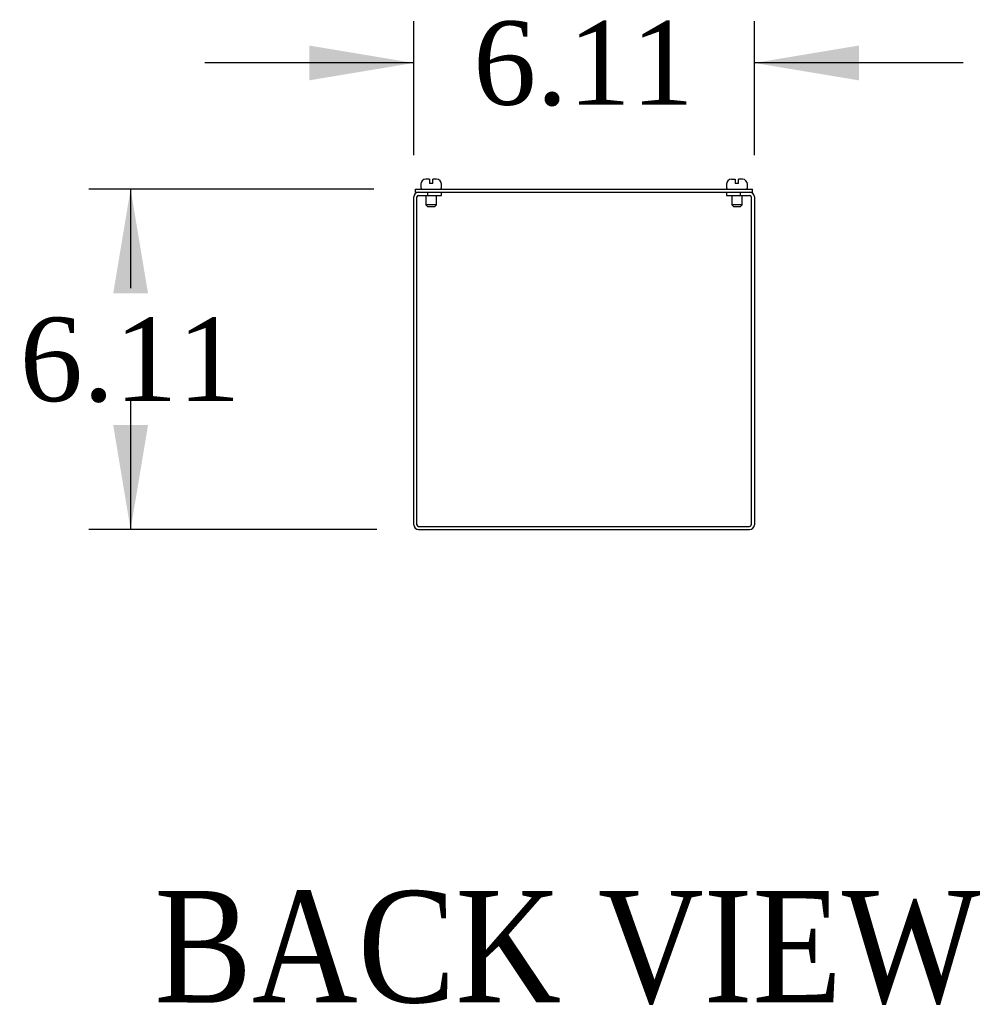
# Model space of a CAD drawing. Header units: inches. Extents: x 1 to 299, y -2 to 199.
# Tile 3 of 5: x 247 to 264, y 85 to 102. Entities that reach past the tile are written whole.
import ezdxf
from ezdxf.enums import TextEntityAlignment as Align

# ---------------------------------------------------------------- set-up
doc = ezdxf.new("R2010")
doc.units = ezdxf.units.IN
doc.header["$MEASUREMENT"] = 0
for name, color, linetype in [('COM56308-3', 7, 'Continuous'), ('COM56346-2', 7, 'Continuous'), ('Default', 7, 'Continuous'), ('SCS19515', 7, 'Continuous')]:
    doc.layers.add(name, color=color, linetype=linetype)
doc.styles.add('SEACAD_Times_New_Roman', font='times.ttf')
doc.dimstyles.new('HAMMOND_(STH_-_300x200)', dxfattribs={"dimtxt": 1.5, "dimasz": 1.875, "dimexe": 0.75, "dimexo": 0.75, "dimgap": 0.375, "dimtad": 0, "dimtih": 1, "dimtoh": 1, "dimzin": 0, "dimdsep": 46, "dimtxsty": 'SEACAD_Times_New_Roman', "dimblk1": '_SE_FILLED', "dimblk2": '_SE_FILLED', "dimsah": 1, "dimcen": 0.75, "dimadec": 0, "dimazin": 0, "dimtfac": 0.8, "dimtofl": 0, "dimtmove": 1, "dimatfit": 3, "dimfxl": 1, "dimtolj": 1, "dimtzin": 0, "dimarcsym": 0})

# ---------------------------------------------------------------- blocks, each defined once
blk = doc.blocks.new('SE6')
at = {"layer": 'COM56308-3', "color": 7, "linetype": 'Continuous'}
for p, q in [((254.1350406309, 99.2627037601), (260.1865406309, 99.2627037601)), ((254.1350406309, 99.20570376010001), (254.1350406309, 99.2627037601)), ((254.1350406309, 99.20570376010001), (254.1897906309, 99.20570376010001)), ((254.3537906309, 99.20570376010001), (259.9677906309, 99.20570376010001)), ((260.1317906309, 99.20570376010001), (260.1865406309, 99.20570376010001)), ((260.1865406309, 99.20570376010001), (260.1865406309, 99.2627037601))]:
    blk.add_line(p, q, dxfattribs=at)
at = {"layer": 'COM56346-2', "color": 7, "linetype": 'Continuous'}
for p, q in [((254.1897906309, 99.20570376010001), (254.3537906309, 99.20570376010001)), ((254.3537906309, 99.1487037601), (254.3537906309, 99.20570376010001)), ((254.6037906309, 99.1487037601), (254.6037906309, 99.20570376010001)), ((259.7177906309, 99.20570376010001), (259.7177906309, 99.1487037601)), ((259.9677906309, 99.20570376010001), (260.1317906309, 99.20570376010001)), ((259.9677906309, 99.1487037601), (259.9677906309, 99.20570376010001)), ((254.1037906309, 93.2347037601), (254.1037906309, 99.11970376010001)), ((254.1607906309, 93.2347037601), (254.1607906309, 99.11970376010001)), ((254.1897906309, 99.1487037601), (254.3537906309, 99.1487037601)), ((254.3537906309, 99.1487037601), (254.6037906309, 99.1487037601)), ((259.7177906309, 99.1487037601), (259.9677906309, 99.1487037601)), ((259.9677906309, 99.1487037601), (260.1317906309, 99.1487037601)), ((260.1607906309, 99.11970376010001), (260.1607906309, 93.2347037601)), ((260.2177906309, 99.11970376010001), (260.2177906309, 93.2347037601)), ((254.1897906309, 93.20570376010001), (260.1317906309, 93.20570376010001)), ((254.1897906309, 93.1487037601), (260.1317906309, 93.1487037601))]:
    blk.add_line(p, q, dxfattribs=at)
for centre, radius, start, end in [((254.1897906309, 99.11970376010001), 0.0860000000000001, 90, 180), ((260.1317906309, 99.11970376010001), 0.0860000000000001, 0, 90), ((254.1897906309, 99.11970376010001), 0.0290000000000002, 90, 180), ((260.1317906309, 99.11970376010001), 0.0290000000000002, 0, 90), ((254.1897906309, 93.2347037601), 0.0860000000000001, 180, 270), ((254.1897906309, 93.2347037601), 0.0290000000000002, 180, 270), ((260.1317906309, 93.2347037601), 0.086, 270, 0), ((260.1317906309, 93.2347037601), 0.029, 270, 0)]:
    blk.add_arc(centre, radius, start, end, dxfattribs=at)
at = {"layer": 'SCS19515', "color": 7, "linetype": 'Continuous'}
for p, q in [((254.2287906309, 99.3477037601), (254.2287906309, 99.2877037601)), ((254.3862906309, 99.4377037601), (254.3187906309, 99.4377037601)), ((254.3862906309, 99.4377037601), (254.3862906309, 99.3627037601)), ((254.4462906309, 99.3627037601), (254.3862906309, 99.3627037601)), ((254.5137906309, 99.4377037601), (254.4462906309, 99.4377037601)), ((254.4462906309, 99.3627037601), (254.4462906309, 99.4377037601)), ((254.6037906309, 99.2877037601), (254.6037906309, 99.3477037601)), ((259.7177906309, 99.3477037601), (259.7177906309, 99.2877037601)), ((259.8077906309, 99.4377037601), (259.8752906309, 99.4377037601)), ((259.8752906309, 99.4377037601), (259.8752906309, 99.3627037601)), ((259.9352906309, 99.3627037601), (259.8752906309, 99.3627037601)), ((260.0027906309, 99.4377037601), (259.9352906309, 99.4377037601)), ((259.9352906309, 99.3627037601), (259.9352906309, 99.4377037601)), ((260.0927906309, 99.2877037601), (260.0927906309, 99.3477037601)), ((254.3212906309, 99.1487037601), (254.3212906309, 98.9802037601)), ((254.5112906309, 98.9802037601), (254.5112906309, 99.1487037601)), ((259.8102906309, 99.1487037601), (259.8102906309, 98.9802037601)), ((260.0002906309, 98.9802037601), (260.0002906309, 99.1487037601)), ((254.5112906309, 98.9802037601), (254.3212906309, 98.9802037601)), ((254.3212906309, 98.9802037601), (254.3512906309, 98.9502037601)), ((254.3512906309, 98.9502037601), (254.4812906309, 98.9502037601)), ((254.4812906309, 98.9502037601), (254.5112906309, 98.9802037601)), ((260.0002906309, 98.9802037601), (259.8102906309, 98.9802037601)), ((259.8102906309, 98.9802037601), (259.8402906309, 98.9502037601)), ((259.8402906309, 98.9502037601), (259.9702906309, 98.9502037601)), ((259.9702906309, 98.9502037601), (260.0002906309, 98.9802037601))]:
    blk.add_line(p, q, dxfattribs=at)
for centre, radius, start, end in [((254.3187906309, 99.3477037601), 0.0899999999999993, 90, 180), ((254.5137906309, 99.3477037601), 0.0899999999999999, 0, 90), ((259.8077906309, 99.3477037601), 0.0899999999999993, 90, 180), ((260.0027906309, 99.3477037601), 0.0899999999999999, 0, 90), ((254.2537906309, 99.2877037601), 0.0249999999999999, 180, 270), ((254.5787906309, 99.2877037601), 0.025000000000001, 270, 0), ((259.7427906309, 99.2877037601), 0.0249999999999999, 180, 270), ((260.0677906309, 99.2877037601), 0.025000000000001, 270, 0)]:
    blk.add_arc(centre, radius, start, end, dxfattribs=at)
blk = doc.blocks.new('DMBLK94')
at = {"layer": 'Default', "linetype": 'Continuous', "transparency": 16777216}
for points in [[(252.2287905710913, 101.8384572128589), (252.2287905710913, 101.2134571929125), (254.1037906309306, 101.5259572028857)], [(262.09279069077, 101.8384572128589), (260.2177906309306, 101.5259572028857), (262.09279069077, 101.2134571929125)]]:
    blk.add_hatch(color=7, dxfattribs=at).paths.add_polyline_path(points)
at = {"layer": 'Default', "color": 7, "linetype": 'Continuous', "transparency": 16777216}
for p, q in [((254.1037906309, 99.8697037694), (254.1037906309, 102.2759572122)), ((260.2177906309, 99.8697037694), (260.2177906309, 102.2759572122)), ((254.1037906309, 101.5259572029), (250.3537905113, 101.5259572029)), ((263.9677907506, 101.5259572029), (260.2177906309, 101.5259572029))]:
    blk.add_line(p, q, dxfattribs=at)
at = {"layer": 'Default', "color": 7, "linetype": 'Continuous', "transparency": 16777216, "style": 'SEACAD_Times_New_Roman'}
blk.add_text('6.11', height=1.5, dxfattribs=at).set_placement((255.170269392, 102.2759572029), align=Align.TOP_LEFT)
blk = doc.blocks.new('_SE_FILLED')
at = {"color": 0}
blk.add_line((0, 0), (-1, 0), dxfattribs=at)
blk.add_solid([(0, 0), (-1, -0.1665), (-1, 0.1665), (0, 0)], dxfattribs=at)
blk = doc.blocks.new('DMBLK95')
at = {"layer": 'Default', "linetype": 'Continuous', "transparency": 16777216}
for points in [[(248.70914673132, 97.3877037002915), (249.3341467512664, 97.3877037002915), (249.0216467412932, 99.2627037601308)], [(248.70914673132, 95.02370381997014), (249.0216467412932, 93.1487037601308), (249.3341467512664, 95.02370381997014)]]:
    blk.add_hatch(color=7, dxfattribs=at).paths.add_polyline_path(points)
at = {"layer": 'Default', "color": 7, "linetype": 'Continuous', "transparency": 16777216}
for p, q in [((253.3850406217, 99.2627037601), (248.271646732, 99.2627037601)), ((249.0216467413, 99.2627037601), (249.0216467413, 97.4807038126)), ((249.0216467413, 95.45570388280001), (249.0216467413, 93.1487037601)), ((253.4397906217, 93.1487037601), (248.271646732, 93.1487037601))]:
    blk.add_line(p, q, dxfattribs=at)
at = {"layer": 'Default', "color": 7, "linetype": 'Continuous', "transparency": 16777216, "style": 'SEACAD_Times_New_Roman'}
blk.add_text('6.11', height=1.5, dxfattribs=at).set_placement((247.0311254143, 96.9557038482), align=Align.TOP_LEFT)

msp = doc.modelspace()

# ---------------------------------------------------------------- block references
at = {"layer": 'Default'}
msp.add_blockref('SE6', (0, 0), dxfattribs=at)

# ---------------------------------------------------------------- texts
at = {"layer": 'Default', "color": 7, "linetype": 'Continuous', "style": 'SEACAD_Times_New_Roman'}
msp.add_text('BACK VIEW', height=2, dxfattribs=at).set_placement((249.4365209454, 86.66170345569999), align=Align.TOP_LEFT)

# ---------------------------------------------------------------- dimensions: what is measured, and where the dimension line sits
at = {"layer": 'Default', "color": 7, "linetype": 'Continuous'}
dim = msp.add_linear_dim(base=(254.1037906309, 101.5259572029), p1=(260.2177906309, 99.11970376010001), p2=(254.1037906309, 99.11970376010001), text='\\A1;<>', dimstyle='HAMMOND_(STH_-_300x200)', override={"dimtmove": 0}, dxfattribs=at)
dim.commit()
dim.dimension.update_dxf_attribs({"geometry": 'DMBLK94', "text_midpoint": (257.160790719, 101.5259572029), "dimtype": 160})
dim = msp.add_linear_dim(base=(249.0216467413, 93.1487037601), p1=(254.1350406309, 99.2627037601), p2=(254.1897906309, 93.1487037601), angle=90, text='\\A1;<>', dimstyle='HAMMOND_(STH_-_300x200)', override={"dimtmove": 0}, dxfattribs=at)
dim.commit()
dim.dimension.update_dxf_attribs({"geometry": 'DMBLK95', "text_midpoint": (249.0216467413, 96.2057038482), "dimtype": 160})

doc.saveas('drawing.dxf')
